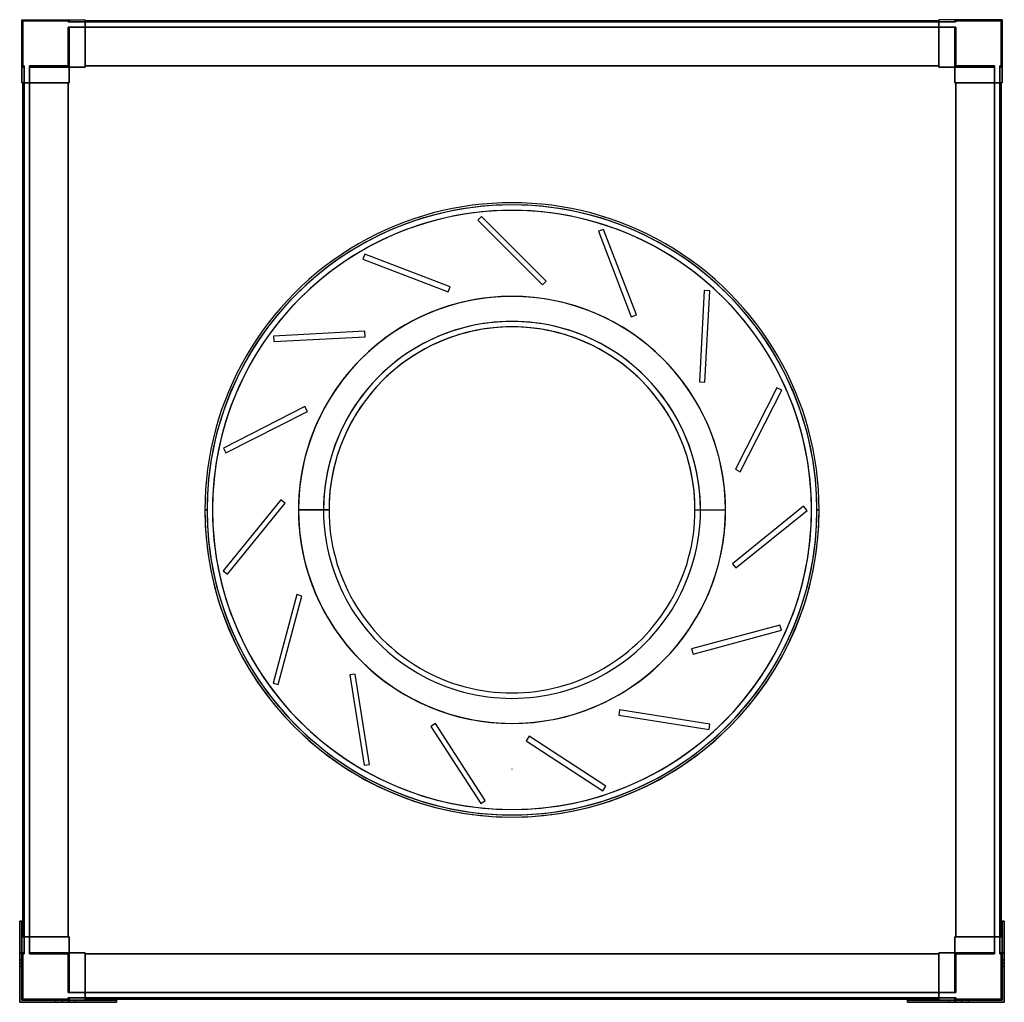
# Model space of a CAD drawing. Header units: millimetres. Extents: x -452 to 452, y -452 to 450.
import ezdxf

# ---------------------------------------------------------------- set-up
doc = ezdxf.new("R2010")
doc.units = ezdxf.units.MM
doc.layers.add('MAIN-1', color=7, linetype='Continuous')

msp = doc.modelspace()

# ---------------------------------------------------------------- linework, layer by layer
at = {"layer": 'MAIN-1'}
for p, q in [((-450, 450), (-450, 406.5)), ((-450, 450), (-406.5, 450)), ((-450, 450), (-406.5, 450)), ((-450, 406.5), (-450, 450)), ((-450, 450), (-450, 450)), ((-450, 450), (-450, 392)), ((-450, 450), (-392, 450)), ((-450, 392), (-450, 450)), ((-450, 450), (-450, 450)), ((-450, 450), (-392, 450)), ((-449, 449), (-407.5, 449)), ((-449, 449), (-449, 449)), ((-407.5, 449), (-449, 449)), ((-449, 407.5), (-449, 449)), ((-449, 449), (-449, 407.5)), ((-407.5, 448), (-407.5, 449)), ((-407.5, 449), (-407.5, 448)), ((-407.5, 449), (-407.5, 449)), ((-407.5, 448), (-406.5, 448)), ((-407.5, 448), (-407.5, 448)), ((-406.5, 448), (-407.5, 448)), ((-407.5, 443), (-406.5, 443)), ((-407.5, 443), (-407.5, 443)), ((-406.5, 443), (-407.5, 443)), ((-407.5, 443), (-407.5, 407.5)), ((-407.5, 407.5), (-407.5, 443)), ((-406.5, 448), (-406.5, 450)), ((-406.5, 450), (-392, 450)), ((-406.5, 448), (-406.5, 450)), ((-406.5, 450), (-406.5, 448)), ((-406.5, 450), (-406.5, 450)), ((-406.5, 450), (-406.5, 448)), ((-406.5, 450), (-392, 450)), ((-406.5, 450), (-406.5, 450)), ((-406.5, 448), (-392, 448)), ((-406.5, 448), (-406.5, 448)), ((-406.5, 448), (-406.5, 448)), ((-392, 448), (-406.5, 448)), ((-406.5, 443), (-392, 443)), ((-406.5, 443), (-406.5, 443)), ((-406.5, 443), (-406.5, 443)), ((-392, 443), (-406.5, 443)), ((-406.5, 406.5), (-406.5, 443)), ((-406.5, 443), (-406.5, 406.5)), ((-406.5, 406.5), (-406.5, 443)), ((-406.5, 443), (-406.5, 406.5)), ((-392, 448), (-392, 450)), ((-392, 450), (-392, 450)), ((-392, 450), (-392, 406.5)), ((-392, 406.5), (-392, 450)), ((-392, 450), (-392, 450)), ((-392, 450), (-392, 448)), ((-392, 449), (-392, 407.5)), ((-392, 449), (-392, 449)), ((-392, 448), (-392, 449)), ((-392, 449), (-392, 448)), ((-392, 449), (-392, 449)), ((-392, 407.5), (-392, 449)), ((-392, 449), (392, 449)), ((-392, 449), (392, 449)), ((392, 449), (-392, 449)), ((392, 449), (-392, 449)), ((-392, 448), (-392, 448)), ((-392, 448), (392, 448)), ((-392, 448), (-392, 448)), ((392, 448), (-392, 448)), ((-392, 406.5), (-392, 443)), ((-392, 443), (-392, 443)), ((-392, 407.5), (-392, 443)), ((-392, 443), (-392, 407.5)), ((-392, 443), (-392, 443)), ((-392, 443), (-392, 406.5)), ((-392, 443), (392, 443)), ((392, 443), (-392, 443)), ((392, 406.5), (392, 450)), ((392, 450), (392, 450)), ((392, 450), (392, 448)), ((392, 448), (392, 450)), ((392, 450), (392, 450)), ((392, 450), (392, 406.5)), ((406.5, 450), (392, 450)), ((406.5, 450), (392, 450)), ((450, 450), (392, 450)), ((450, 450), (392, 450)), ((392, 448), (392, 449)), ((392, 449), (392, 449)), ((392, 449), (392, 407.5)), ((392, 449), (392, 448)), ((392, 407.5), (392, 449)), ((392, 449), (392, 449)), ((392, 448), (392, 448)), ((406.5, 448), (392, 448)), ((392, 448), (406.5, 448)), ((392, 448), (392, 448)), ((392, 407.5), (392, 443)), ((392, 443), (392, 443)), ((392, 443), (392, 406.5)), ((392, 406.5), (392, 443)), ((392, 443), (392, 443)), ((392, 443), (392, 407.5)), ((392, 443), (406.5, 443)), ((406.5, 443), (392, 443)), ((406.5, 450), (406.5, 448)), ((406.5, 448), (406.5, 450)), ((406.5, 450), (406.5, 450)), ((450, 450), (406.5, 450)), ((406.5, 450), (406.5, 448)), ((450, 450), (406.5, 450)), ((406.5, 448), (406.5, 450)), ((406.5, 450), (406.5, 450)), ((406.5, 448), (406.5, 448)), ((407.5, 448), (406.5, 448)), ((406.5, 448), (407.5, 448)), ((406.5, 448), (406.5, 448)), ((406.5, 443), (406.5, 443)), ((406.5, 443), (406.5, 443)), ((407.5, 443), (406.5, 443)), ((406.5, 443), (407.5, 443)), ((406.5, 443), (406.5, 406.5)), ((406.5, 406.5), (406.5, 443)), ((406.5, 443), (406.5, 406.5)), ((406.5, 406.5), (406.5, 443)), ((407.5, 448), (407.5, 449)), ((407.5, 449), (449, 449)), ((407.5, 449), (407.5, 448)), ((407.5, 449), (407.5, 449)), ((449, 449), (407.5, 449)), ((407.5, 448), (407.5, 448)), ((407.5, 443), (407.5, 443)), ((407.5, 407.5), (407.5, 443)), ((407.5, 443), (407.5, 407.5)), ((449, 449), (449, 407.5)), ((449, 407.5), (449, 449)), ((449, 449), (449, 449)), ((450, 450), (450, 406.5)), ((450, 406.5), (450, 450)), ((450, 450), (450, 450)), ((450, 450), (450, 392)), ((450, 392), (450, 450)), ((450, 450), (450, 450)), ((-449, 407.5), (-449, 407.5)), ((-448, 407.5), (-449, 407.5)), ((-449, 407.5), (-448, 407.5)), ((-448, 407.5), (-448, 407.5)), ((-448, 406.5), (-448, 407.5)), ((-448, 407.5), (-448, 406.5)), ((-407.5, 407.5), (-443, 407.5)), ((-443, 406.5), (-443, 407.5)), ((-443, 407.5), (-443, 406.5)), ((-443, 407.5), (-407.5, 407.5)), ((-443, 407.5), (-443, 407.5)), ((-407.5, 407.5), (-407.5, 407.5)), ((-392, 407.5), (392, 407.5)), ((-392, 406.5), (-392, 407.5)), ((-392, 407.5), (-392, 406.5)), ((392, 407.5), (-392, 407.5)), ((-392, 407.5), (-392, 407.5)), ((-392, 407.5), (-392, 407.5)), ((392, 407.5), (-392, 407.5)), ((-392, 407.5), (392, 407.5)), ((-392, 407.5), (-392, 406.5)), ((392, 407.5), (-392, 407.5)), ((-392, 407.5), (392, 407.5)), ((-392, 406.5), (-392, 407.5)), ((-392, 407.5), (-392, 407.5)), ((392, 407.5), (-392, 407.5)), ((-392, 407.5), (-392, 407.5)), ((-392, 407.5), (392, 407.5)), ((392, 407.5), (392, 406.5)), ((392, 406.5), (392, 407.5)), ((392, 407.5), (392, 407.5)), ((392, 407.5), (392, 407.5)), ((392, 406.5), (392, 407.5)), ((392, 407.5), (392, 406.5)), ((392, 407.5), (392, 407.5)), ((392, 407.5), (392, 407.5)), ((443, 407.5), (407.5, 407.5)), ((407.5, 407.5), (407.5, 407.5)), ((407.5, 407.5), (443, 407.5)), ((443, 407.5), (443, 406.5)), ((443, 406.5), (443, 407.5)), ((443, 407.5), (443, 407.5)), ((449, 407.5), (448, 407.5)), ((448, 406.5), (448, 407.5)), ((448, 407.5), (448, 406.5)), ((448, 407.5), (449, 407.5)), ((448, 407.5), (448, 407.5)), ((449, 407.5), (449, 407.5)), ((-450, 406.5), (-448, 406.5)), ((-448, 406.5), (-450, 406.5)), ((-450, 392), (-450, 406.5)), ((-450, 406.5), (-448, 406.5)), ((-450, 406.5), (-450, 406.5)), ((-448, 406.5), (-450, 406.5)), ((-450, 406.5), (-450, 406.5)), ((-450, 406.5), (-450, 392)), ((-448, 392), (-448, 406.5)), ((-448, 406.5), (-448, 406.5)), ((-448, 406.5), (-448, 406.5)), ((-448, 406.5), (-448, 392)), ((-443, 406.5), (-406.5, 406.5)), ((-443, 406.5), (-406.5, 406.5)), ((-443, 392), (-443, 406.5)), ((-443, 406.5), (-443, 406.5)), ((-443, 406.5), (-443, 406.5)), ((-443, 406.5), (-443, 392)), ((-406.5, 406.5), (-443, 406.5)), ((-406.5, 406.5), (-443, 406.5)), ((-406.5, 406.5), (-392, 406.5)), ((-406.5, 392), (-406.5, 406.5)), ((-406.5, 406.5), (-406.5, 392)), ((-392, 406.5), (-406.5, 406.5)), ((-406.5, 406.5), (-406.5, 406.5)), ((-406.5, 392), (-406.5, 406.5)), ((-406.5, 406.5), (-406.5, 406.5)), ((-406.5, 406.5), (-406.5, 392)), ((-406.5, 406.5), (-392, 406.5)), ((-406.5, 406.5), (-392, 406.5)), ((-406.5, 406.5), (-406.5, 392)), ((-392, 406.5), (-406.5, 406.5)), ((-406.5, 406.5), (-392, 406.5)), ((-406.5, 392), (-406.5, 406.5)), ((-406.5, 406.5), (-406.5, 406.5)), ((-406.5, 406.5), (-406.5, 392)), ((-406.5, 406.5), (-392, 406.5)), ((-406.5, 406.5), (-406.5, 406.5)), ((-406.5, 406.5), (-406.5, 406.5)), ((-406.5, 406.5), (-406.5, 406.5)), ((-406.5, 406.5), (-392, 406.5)), ((-406.5, 392), (-406.5, 406.5)), ((-392, 406.5), (-392, 406.5)), ((-392, 406.5), (-392, 406.5)), ((-392, 406.5), (-392, 406.5)), ((-392, 406.5), (-392, 406.5)), ((392, 406.5), (406.5, 406.5)), ((406.5, 406.5), (392, 406.5)), ((392, 406.5), (392, 406.5)), ((392, 406.5), (392, 406.5)), ((406.5, 406.5), (392, 406.5)), ((406.5, 406.5), (392, 406.5)), ((406.5, 406.5), (392, 406.5)), ((392, 406.5), (406.5, 406.5)), ((392, 406.5), (392, 406.5)), ((406.5, 406.5), (392, 406.5)), ((392, 406.5), (392, 406.5)), ((406.5, 406.5), (392, 406.5)), ((406.5, 406.5), (406.5, 392)), ((406.5, 392), (406.5, 406.5)), ((406.5, 406.5), (406.5, 406.5)), ((406.5, 406.5), (406.5, 406.5)), ((406.5, 406.5), (406.5, 392)), ((406.5, 392), (406.5, 406.5)), ((406.5, 392), (406.5, 406.5)), ((406.5, 406.5), (406.5, 392)), ((406.5, 406.5), (406.5, 406.5)), ((406.5, 392), (406.5, 406.5)), ((406.5, 406.5), (406.5, 406.5)), ((443, 406.5), (406.5, 406.5)), ((443, 406.5), (406.5, 406.5)), ((406.5, 406.5), (406.5, 406.5)), ((406.5, 406.5), (443, 406.5)), ((406.5, 406.5), (443, 406.5)), ((406.5, 406.5), (406.5, 406.5)), ((406.5, 406.5), (406.5, 392)), ((443, 392), (443, 406.5)), ((443, 406.5), (443, 406.5)), ((443, 406.5), (443, 406.5)), ((443, 406.5), (443, 392)), ((450, 406.5), (448, 406.5)), ((450, 406.5), (448, 406.5)), ((448, 392), (448, 406.5)), ((448, 406.5), (448, 406.5)), ((448, 406.5), (448, 406.5)), ((448, 406.5), (448, 392)), ((448, 406.5), (450, 406.5)), ((448, 406.5), (450, 406.5)), ((450, 392), (450, 406.5)), ((450, 406.5), (450, 406.5)), ((450, 406.5), (450, 406.5)), ((450, 406.5), (450, 392)), ((-450, 392), (-406.5, 392)), ((-450, 392), (-450, 392)), ((-450, 392), (-448, 392)), ((-450, 392), (-448, 392)), ((-450, 392), (-450, 392)), ((-450, 392), (-406.5, 392)), ((-448, 392), (-449, 392)), ((-449, 392), (-449, 392)), ((-449, 392), (-407.5, 392)), ((-449, 392), (-449, -392)), ((-407.5, 392), (-449, 392)), ((-449, -392), (-449, 392)), ((-449, 392), (-449, 392)), ((-449, 392), (-448, 392)), ((-449, 392), (-449, -392)), ((-449, -392), (-449, 392)), ((-448, 392), (-448, 392)), ((-448, 392), (-448, -392)), ((-448, 392), (-448, 392)), ((-448, -392), (-448, 392)), ((-407.5, 392), (-443, 392)), ((-443, 392), (-443, 392)), ((-443, 392), (-406.5, 392)), ((-443, 392), (-406.5, 392)), ((-443, 392), (-443, 392)), ((-443, 392), (-407.5, 392)), ((-443, -392), (-443, 392)), ((-443, 392), (-443, -392)), ((-407.5, 392), (-406.5, 392)), ((-407.5, -392), (-407.5, 392)), ((-407.5, 392), (-407.5, -392)), ((-406.5, 392), (-407.5, 392)), ((-407.5, 392), (-407.5, 392)), ((-407.5, 392), (-407.5, 392)), ((-407.5, -392), (-407.5, 392)), ((-407.5, 392), (-407.5, -392)), ((-407.5, 392), (-407.5, -392)), ((-406.5, 392), (-407.5, 392)), ((-407.5, 392), (-406.5, 392)), ((-407.5, -392), (-407.5, 392)), ((-407.5, 392), (-407.5, 392)), ((-407.5, 392), (-407.5, -392)), ((-407.5, 392), (-407.5, 392)), ((-407.5, -392), (-407.5, 392)), ((-406.5, 392), (-406.5, 392)), ((-406.5, 392), (-406.5, 392)), ((-406.5, 392), (-406.5, 392)), ((-406.5, 392), (-406.5, 392)), ((406.5, 392), (407.5, 392)), ((407.5, 392), (406.5, 392)), ((406.5, 392), (406.5, 392)), ((406.5, 392), (406.5, 392)), ((443, 392), (406.5, 392)), ((450, 392), (406.5, 392)), ((407.5, 392), (406.5, 392)), ((406.5, 392), (407.5, 392)), ((406.5, 392), (406.5, 392)), ((443, 392), (406.5, 392)), ((406.5, 392), (406.5, 392)), ((450, 392), (406.5, 392)), ((407.5, 392), (407.5, -392)), ((407.5, -392), (407.5, 392)), ((407.5, 392), (407.5, 392)), ((443, 392), (407.5, 392)), ((407.5, 392), (407.5, 392)), ((407.5, 392), (449, 392)), ((407.5, 392), (407.5, -392)), ((407.5, -392), (407.5, 392)), ((407.5, 392), (407.5, -392)), ((407.5, 392), (407.5, 392)), ((407.5, 392), (443, 392)), ((407.5, -392), (407.5, 392)), ((407.5, -392), (407.5, 392)), ((407.5, 392), (407.5, -392)), ((449, 392), (407.5, 392)), ((407.5, 392), (407.5, 392)), ((443, 392), (443, 392)), ((443, 392), (443, 392)), ((443, -392), (443, 392)), ((443, 392), (443, -392)), ((449, 392), (448, 392)), ((448, 392), (448, 392)), ((450, 392), (448, 392)), ((448, 392), (448, -392)), ((448, -392), (448, 392)), ((448, 392), (449, 392)), ((448, 392), (448, 392)), ((450, 392), (448, 392)), ((449, 392), (449, 392)), ((449, 392), (449, -392)), ((449, -392), (449, 392)), ((449, 392), (449, -392)), ((449, -392), (449, 392)), ((449, 392), (449, 392)), ((450, 392), (450, 392)), ((450, 392), (450, 392)), ((-27.93, 269.47), (-31.47, 265.93)), ((-27.93, 269.47), (-31.47, 265.93)), ((-31.47, 265.93), (27.93, 206.53)), ((-31.47, 265.93), (-31.47, 265.93)), ((-31.47, 265.93), (27.93, 206.53)), ((31.47, 210.07), (-27.93, 269.47)), ((-27.93, 269.47), (-27.93, 269.47)), ((31.47, 210.07), (-27.93, 269.47)), ((84.09, 257.53), (79.42, 255.74)), ((84.09, 257.53), (79.42, 255.74)), ((79.42, 255.74), (109.52, 177.32)), ((79.42, 255.74), (79.42, 255.74)), ((79.42, 255.74), (109.52, 177.32)), ((114.19, 179.11), (84.09, 257.53)), ((84.09, 257.53), (84.09, 257.53)), ((114.19, 179.11), (84.09, 257.53)), ((-135.12, 234.81), (-136.91, 230.14)), ((-135.12, 234.81), (-136.91, 230.14)), ((-136.91, 230.14), (-58.49, 200.04)), ((-136.91, 230.14), (-136.91, 230.14)), ((-136.91, 230.14), (-58.49, 200.04)), ((-56.7, 204.71), (-135.12, 234.81)), ((-135.12, 234.81), (-135.12, 234.81)), ((-56.7, 204.71), (-135.12, 234.81)), ((27.93, 206.53), (31.47, 210.07)), ((27.93, 206.53), (31.47, 210.07)), ((31.47, 210.07), (31.47, 210.07)), ((-58.49, 200.04), (-56.7, 204.71)), ((-58.49, 200.04), (-56.7, 204.71)), ((-58.49, 200.04), (-58.49, 200.04)), ((-56.7, 204.71), (-56.7, 204.71)), ((27.93, 206.53), (27.93, 206.53)), ((176.57, 201.33), (172.17, 117.44)), ((176.57, 201.33), (172.17, 117.44)), ((181.56, 201.06), (176.57, 201.33)), ((176.57, 201.33), (176.57, 201.33)), ((181.56, 201.06), (176.57, 201.33)), ((177.17, 117.18), (181.56, 201.06)), ((177.17, 117.18), (181.56, 201.06)), ((181.56, 201.06), (181.56, 201.06)), ((0, 196.01), (0, 196.01)), ((0, 196.01), (0, 196.01)), ((109.52, 177.32), (114.19, 179.11)), ((109.52, 177.32), (114.19, 179.11)), ((109.52, 177.32), (109.52, 177.32)), ((114.19, 179.11), (114.19, 179.11)), ((-135.06, 163.95), (-218.94, 159.55)), ((-135.06, 163.95), (-218.94, 159.55)), ((-134.8, 158.95), (-135.06, 163.95)), ((-135.06, 163.95), (-135.06, 163.95)), ((-134.8, 158.95), (-135.06, 163.95)), ((-218.94, 159.55), (-218.68, 154.56)), ((-218.94, 159.55), (-218.94, 159.55)), ((-218.94, 159.55), (-218.68, 154.56)), ((-218.68, 154.56), (-134.8, 158.95)), ((-218.68, 154.56), (-134.8, 158.95)), ((-218.68, 154.56), (-218.68, 154.56)), ((-134.8, 158.95), (-134.8, 158.95)), ((172.17, 117.44), (177.17, 117.18)), ((172.17, 117.44), (172.17, 117.44)), ((172.17, 117.44), (177.17, 117.18)), ((177.17, 117.18), (177.17, 117.18)), ((243.19, 112.1), (205.06, 37.26)), ((243.19, 112.1), (205.06, 37.26)), ((209.51, 34.99), (247.65, 109.83)), ((209.51, 34.99), (247.65, 109.83)), ((247.65, 109.83), (243.19, 112.1)), ((243.19, 112.1), (243.19, 112.1)), ((247.65, 109.83), (243.19, 112.1)), ((247.65, 109.83), (247.65, 109.83)), ((-190.06, 94.84), (-264.91, 56.71)), ((-190.06, 94.84), (-264.91, 56.71)), ((-187.79, 90.39), (-190.06, 94.84)), ((-190.06, 94.84), (-190.06, 94.84)), ((-187.79, 90.39), (-190.06, 94.84)), ((-262.64, 52.25), (-187.79, 90.39)), ((-262.64, 52.25), (-187.79, 90.39)), ((-187.79, 90.39), (-187.79, 90.39)), ((-264.91, 56.71), (-262.64, 52.25)), ((-264.91, 56.71), (-264.91, 56.71)), ((-264.91, 56.71), (-262.64, 52.25)), ((-262.64, 52.25), (-262.64, 52.25)), ((205.06, 37.26), (209.51, 34.99)), ((205.06, 37.26), (205.06, 37.26)), ((205.06, 37.26), (209.51, 34.99)), ((209.51, 34.99), (209.51, 34.99)), ((-212.21, 9.34), (-265.07, -55.94)), ((-212.21, 9.34), (-265.07, -55.94)), ((-208.32, 6.19), (-212.21, 9.34)), ((-212.21, 9.34), (-212.21, 9.34)), ((-208.32, 6.19), (-212.21, 9.34)), ((-282, 0), (-280, 0)), ((-282, 0), (-280, 0)), ((-280, 0), (-280, 0)), ((-280, 0), (-280, 0)), ((-280, 0), (-280, 0)), ((-275, 0), (-275, 0)), ((-261.18, -59.09), (-208.32, 6.19)), ((-261.18, -59.09), (-208.32, 6.19)), ((-208.32, 6.19), (-208.32, 6.19)), ((-168.01, 0), (-196.01, 0)), ((-196, 0), (-196, 0)), ((-195.99, 0), (-195.99, 0)), ((-173.01, 0), (-195.99, 0)), ((168.01, 0), (196.01, 0)), ((173.01, 0), (195.99, 0)), ((195.99, 0), (195.99, 0)), ((196, 0), (196, 0)), ((267.76, 3.5), (202.48, -49.37)), ((267.76, 3.5), (202.48, -49.37)), ((270.91, -0.39), (267.76, 3.5)), ((267.76, 3.5), (267.76, 3.5)), ((270.91, -0.39), (267.76, 3.5)), ((275, 0), (275, 0)), ((282, 0), (280, 0)), ((280, 0), (280, 0)), ((280, 0), (280, 0)), ((280, 0), (282, 0)), ((280, 0), (280, 0)), ((-280, 0), (-282, 0)), ((-282, 0), (-280, 0)), ((-280, 0), (-280, 0)), ((-280, 0), (-280, 0)), ((-280, 0), (-280, 0)), ((-275, 0), (-275, 0)), ((-196.01, 0), (-168.01, 0)), ((-196, 0), (-196, 0)), ((-195.99, 0), (-173.01, 0)), ((-195.99, 0), (-195.99, 0)), ((168.01, 0), (196.01, 0)), ((173.01, 0), (195.99, 0)), ((195.99, 0), (195.99, 0)), ((196, 0), (196, 0)), ((205.63, -53.25), (270.91, -0.39)), ((205.63, -53.25), (270.91, -0.39)), ((270.91, -0.39), (270.91, -0.39)), ((275, 0), (275, 0)), ((280, 0), (282, 0)), ((280, 0), (280, 0)), ((280, 0), (280, 0)), ((282, 0), (280, 0)), ((280, 0), (280, 0)), ((202.48, -49.37), (205.63, -53.25)), ((202.48, -49.37), (202.48, -49.37)), ((202.48, -49.37), (205.63, -53.25)), ((205.63, -53.25), (205.63, -53.25)), ((-265.07, -55.94), (-261.18, -59.09)), ((-265.07, -55.94), (-265.07, -55.94)), ((-265.07, -55.94), (-261.18, -59.09)), ((-261.18, -59.09), (-261.18, -59.09)), ((-197.66, -77.78), (-219.4, -158.92)), ((-197.66, -77.78), (-219.4, -158.92)), ((-214.57, -160.22), (-192.83, -79.08)), ((-214.57, -160.22), (-192.83, -79.08)), ((-192.83, -79.08), (-197.66, -77.78)), ((-197.66, -77.78), (-197.66, -77.78)), ((-192.83, -79.08), (-197.66, -77.78)), ((-192.83, -79.08), (-192.83, -79.08)), ((246.04, -105.71), (164.9, -127.46)), ((246.04, -105.71), (164.9, -127.46)), ((247.33, -110.54), (246.04, -105.71)), ((246.04, -105.71), (246.04, -105.71)), ((247.33, -110.54), (246.04, -105.71)), ((166.19, -132.29), (247.33, -110.54)), ((166.19, -132.29), (247.33, -110.54)), ((247.33, -110.54), (247.33, -110.54)), ((164.9, -127.46), (166.19, -132.29)), ((164.9, -127.46), (164.9, -127.46)), ((164.9, -127.46), (166.19, -132.29)), ((166.19, -132.29), (166.19, -132.29)), ((-143.99, -150.67), (-148.93, -151.45)), ((-143.99, -150.67), (-148.93, -151.45)), ((-148.93, -151.45), (-135.79, -234.42)), ((-148.93, -151.45), (-148.93, -151.45)), ((-148.93, -151.45), (-135.79, -234.42)), ((-130.85, -233.64), (-143.99, -150.67)), ((-143.99, -150.67), (-143.99, -150.67)), ((-130.85, -233.64), (-143.99, -150.67)), ((-219.4, -158.92), (-214.57, -160.22)), ((-219.4, -158.92), (-219.4, -158.92)), ((-219.4, -158.92), (-214.57, -160.22)), ((-214.57, -160.22), (-214.57, -160.22)), ((98.8, -183.51), (98.02, -188.45)), ((98.8, -183.51), (98.02, -188.45)), ((98.02, -188.45), (180.98, -201.59)), ((98.02, -188.45), (98.02, -188.45)), ((98.02, -188.45), (180.98, -201.59)), ((181.77, -196.65), (98.8, -183.51)), ((98.8, -183.51), (98.8, -183.51)), ((181.77, -196.65), (98.8, -183.51)), ((-70.26, -196.21), (-74.45, -198.94)), ((-70.26, -196.21), (-74.45, -198.94)), ((-24.51, -266.66), (-70.26, -196.21)), ((-70.26, -196.21), (-70.26, -196.21)), ((-24.51, -266.66), (-70.26, -196.21)), ((0, -196.01), (0, -196.01)), ((0, -196.01), (0, -196.01)), ((180.98, -201.59), (181.77, -196.65)), ((180.98, -201.59), (181.77, -196.65)), ((181.77, -196.65), (181.77, -196.65)), ((-74.45, -198.94), (-28.7, -269.38)), ((-74.45, -198.94), (-74.45, -198.94)), ((-74.45, -198.94), (-28.7, -269.38)), ((15.62, -207.83), (12.9, -212.02)), ((15.62, -207.83), (12.9, -212.02)), ((86.07, -253.58), (15.62, -207.83)), ((15.62, -207.83), (15.62, -207.83)), ((86.07, -253.58), (15.62, -207.83)), ((180.98, -201.59), (180.98, -201.59)), ((12.9, -212.02), (83.35, -257.77)), ((12.9, -212.02), (12.9, -212.02)), ((12.9, -212.02), (83.35, -257.77)), ((-135.79, -234.42), (-130.85, -233.64)), ((-135.79, -234.42), (-130.85, -233.64)), ((-135.79, -234.42), (-135.79, -234.42)), ((-130.85, -233.64), (-130.85, -233.64)), ((0, -238), (0, -238)), ((0, -238), (0, -238)), ((0, -238), (0, -238)), ((0, -238), (0, -238)), ((0, -238), (0, -238)), ((0, -238), (0, -238)), ((83.35, -257.77), (86.07, -253.58)), ((83.35, -257.77), (86.07, -253.58)), ((83.35, -257.77), (83.35, -257.77)), ((86.07, -253.58), (86.07, -253.58)), ((-28.7, -269.38), (-24.51, -266.66)), ((-28.7, -269.38), (-24.51, -266.66)), ((-28.7, -269.38), (-28.7, -269.38)), ((-24.51, -266.66), (-24.51, -266.66)), ((-452, -377.5), (-452, -416)), ((-450, -377.5), (-452, -377.5)), ((-452, -377.5), (-452, -377.5)), ((-452, -406.5), (-452, -377.5)), ((-452, -377.5), (-450, -377.5)), ((-452, -377.5), (-450, -377.5)), ((-452, -416), (-452, -377.5)), ((-452, -377.5), (-452, -377.5)), ((-452, -377.5), (-452, -406.5)), ((-450, -377.5), (-452, -377.5)), ((-450, -416), (-450, -377.5)), ((-450, -377.5), (-450, -377.5)), ((-450, -377.5), (-450, -392)), ((-450, -392), (-450, -377.5)), ((-450, -377.5), (-450, -377.5)), ((-450, -377.5), (-450, -416)), ((450, -392), (450, -377.5)), ((450, -377.5), (450, -377.5)), ((450, -377.5), (450, -416)), ((452, -377.5), (450, -377.5)), ((450, -377.5), (452, -377.5)), ((450, -416), (450, -377.5)), ((450, -377.5), (450, -377.5)), ((450, -377.5), (450, -392)), ((450, -377.5), (452, -377.5)), ((452, -377.5), (450, -377.5)), ((452, -416), (452, -377.5)), ((452, -377.5), (452, -377.5)), ((452, -377.5), (452, -406.5)), ((452, -377.5), (452, -416)), ((452, -377.5), (452, -377.5)), ((452, -406.5), (452, -377.5)), ((-450, -392), (-450, -392)), ((-450, -450), (-450, -392)), ((-450, -392), (-406.5, -392)), ((-450, -392), (-450, -450)), ((-450, -392), (-450, -392)), ((-450, -392), (-448, -392)), ((-450, -392), (-448, -392)), ((-450, -392), (-406.5, -392)), ((-448, -392), (-449, -392)), ((-449, -392), (-449, -392)), ((-449, -392), (-407.5, -392)), ((-449, -392), (-449, -392)), ((-407.5, -392), (-449, -392)), ((-449, -392), (-448, -392)), ((-448, -392), (-448, -392)), ((-448, -392), (-448, -406.5)), ((-448, -406.5), (-448, -392)), ((-448, -392), (-448, -392)), ((-443, -392), (-406.5, -392)), ((-443, -392), (-443, -392)), ((-443, -392), (-407.5, -392)), ((-407.5, -392), (-443, -392)), ((-443, -392), (-443, -392)), ((-443, -392), (-406.5, -392)), ((-443, -392), (-443, -406.5)), ((-443, -406.5), (-443, -392)), ((-406.5, -392), (-407.5, -392)), ((-407.5, -392), (-406.5, -392)), ((-407.5, -392), (-407.5, -392)), ((-407.5, -392), (-407.5, -392)), ((-407.5, -392), (-406.5, -392)), ((-406.5, -392), (-407.5, -392)), ((-407.5, -392), (-407.5, -392)), ((-407.5, -392), (-407.5, -392)), ((-406.5, -406.5), (-406.5, -392)), ((-406.5, -406.5), (-406.5, -392)), ((-406.5, -392), (-406.5, -406.5)), ((-406.5, -392), (-406.5, -392)), ((-406.5, -406.5), (-406.5, -392)), ((-406.5, -392), (-406.5, -406.5)), ((-406.5, -406.5), (-406.5, -392)), ((-406.5, -392), (-406.5, -392)), ((-406.5, -392), (-406.5, -392)), ((-406.5, -392), (-406.5, -406.5)), ((-406.5, -392), (-406.5, -392)), ((-406.5, -392), (-406.5, -406.5)), ((450, -392), (406.5, -392)), ((406.5, -406.5), (406.5, -392)), ((407.5, -392), (406.5, -392)), ((406.5, -392), (406.5, -406.5)), ((406.5, -392), (407.5, -392)), ((406.5, -406.5), (406.5, -392)), ((406.5, -392), (406.5, -392)), ((406.5, -392), (406.5, -406.5)), ((443, -392), (406.5, -392)), ((406.5, -392), (407.5, -392)), ((406.5, -406.5), (406.5, -392)), ((407.5, -392), (406.5, -392)), ((406.5, -392), (406.5, -406.5)), ((406.5, -392), (406.5, -392)), ((406.5, -406.5), (406.5, -392)), ((406.5, -392), (406.5, -392)), ((406.5, -392), (406.5, -406.5)), ((443, -392), (406.5, -392)), ((450, -392), (406.5, -392)), ((406.5, -392), (406.5, -392)), ((407.5, -392), (407.5, -392)), ((407.5, -392), (443, -392)), ((407.5, -392), (407.5, -392)), ((443, -392), (407.5, -392)), ((407.5, -392), (407.5, -392)), ((407.5, -392), (449, -392)), ((407.5, -392), (407.5, -392)), ((449, -392), (407.5, -392)), ((443, -392), (443, -392)), ((443, -392), (443, -392)), ((443, -392), (443, -406.5)), ((443, -406.5), (443, -392)), ((448, -406.5), (448, -392)), ((450, -392), (448, -392)), ((449, -392), (448, -392)), ((448, -392), (448, -392)), ((448, -392), (449, -392)), ((448, -392), (448, -392)), ((448, -392), (448, -406.5)), ((450, -392), (448, -392)), ((449, -392), (449, -392)), ((449, -392), (449, -392)), ((450, -392), (450, -450)), ((450, -392), (450, -392)), ((450, -392), (450, -392)), ((450, -450), (450, -392)), ((-450, -406.5), (-452, -406.5)), ((-452, -406.5), (-452, -452)), ((-452, -406.5), (-452, -406.5)), ((-452, -406.5), (-452, -406.5)), ((-452, -452), (-452, -406.5)), ((-452, -406.5), (-450, -406.5)), ((-448, -406.5), (-452, -406.5)), ((-448, -406.5), (-452, -406.5)), ((-450, -406.5), (-450, -450)), ((-450, -406.5), (-450, -406.5)), ((-450, -450), (-450, -406.5)), ((-450, -406.5), (-450, -406.5)), ((-450, -450), (-450, -406.5)), ((-450, -406.5), (-450, -450)), ((-450, -406.5), (-448, -406.5)), ((-450, -406.5), (-448, -406.5)), ((-448, -407.5), (-448, -406.5)), ((-448, -406.5), (-448, -406.5)), ((-448, -406.5), (-448, -406.5)), ((-448, -406.5), (-448, -407.5)), ((-443, -406.5), (-443, -407.5)), ((-443, -406.5), (-406.5, -406.5)), ((-443, -406.5), (-406.5, -406.5)), ((-443, -407.5), (-443, -406.5)), ((-443, -406.5), (-443, -406.5)), ((-443, -406.5), (-443, -406.5)), ((-406.5, -406.5), (-443, -406.5)), ((-406.5, -406.5), (-443, -406.5)), ((-406.5, -406.5), (-392, -406.5)), ((-392, -406.5), (-406.5, -406.5)), ((-406.5, -406.5), (-392, -406.5)), ((-406.5, -406.5), (-406.5, -406.5)), ((-406.5, -406.5), (-392, -406.5)), ((-406.5, -406.5), (-392, -406.5)), ((-392, -406.5), (-406.5, -406.5)), ((-406.5, -406.5), (-406.5, -406.5)), ((-406.5, -406.5), (-406.5, -406.5)), ((-406.5, -406.5), (-392, -406.5)), ((-406.5, -406.5), (-406.5, -443)), ((-406.5, -443), (-406.5, -406.5)), ((-406.5, -406.5), (-406.5, -406.5)), ((-406.5, -406.5), (-406.5, -443)), ((-406.5, -443), (-406.5, -406.5)), ((-406.5, -406.5), (-406.5, -406.5)), ((-406.5, -406.5), (-406.5, -406.5)), ((-406.5, -406.5), (-392, -406.5)), ((-392, -450), (-392, -406.5)), ((-392, -406.5), (-392, -406.5)), ((-392, -406.5), (-392, -407.5)), ((-392, -407.5), (-392, -406.5)), ((-392, -406.5), (-392, -407.5)), ((-392, -406.5), (-392, -406.5)), ((-392, -443), (-392, -406.5)), ((-392, -407.5), (-392, -406.5)), ((-392, -406.5), (-392, -406.5)), ((-392, -406.5), (-392, -443)), ((-392, -406.5), (-392, -450)), ((-392, -406.5), (-392, -406.5)), ((392, -450), (392, -406.5)), ((392, -406.5), (392, -406.5)), ((392, -406.5), (392, -407.5)), ((406.5, -406.5), (392, -406.5)), ((406.5, -406.5), (392, -406.5)), ((392, -406.5), (406.5, -406.5)), ((392, -407.5), (392, -406.5)), ((392, -406.5), (392, -406.5)), ((392, -406.5), (392, -443)), ((406.5, -406.5), (392, -406.5)), ((392, -406.5), (406.5, -406.5)), ((392, -407.5), (392, -406.5)), ((392, -406.5), (392, -407.5)), ((406.5, -406.5), (392, -406.5)), ((392, -406.5), (392, -406.5)), ((392, -443), (392, -406.5)), ((392, -406.5), (392, -450)), ((392, -406.5), (392, -406.5)), ((406.5, -406.5), (392, -406.5)), ((406.5, -406.5), (392, -406.5)), ((406.5, -406.5), (406.5, -406.5)), ((406.5, -406.5), (406.5, -406.5)), ((406.5, -406.5), (406.5, -406.5)), ((406.5, -443), (406.5, -406.5)), ((406.5, -406.5), (406.5, -443)), ((406.5, -406.5), (406.5, -406.5)), ((443, -406.5), (406.5, -406.5)), ((406.5, -443), (406.5, -406.5)), ((443, -406.5), (406.5, -406.5)), ((406.5, -406.5), (406.5, -443)), ((406.5, -406.5), (406.5, -406.5)), ((406.5, -406.5), (443, -406.5)), ((406.5, -406.5), (443, -406.5)), ((406.5, -406.5), (406.5, -406.5)), ((443, -407.5), (443, -406.5)), ((443, -406.5), (443, -407.5)), ((443, -406.5), (443, -406.5)), ((443, -406.5), (443, -406.5)), ((448, -406.5), (448, -406.5)), ((448, -406.5), (452, -406.5)), ((450, -406.5), (448, -406.5)), ((450, -406.5), (448, -406.5)), ((448, -407.5), (448, -406.5)), ((448, -406.5), (448, -406.5)), ((452, -406.5), (448, -406.5)), ((448, -406.5), (448, -407.5)), ((450, -406.5), (452, -406.5)), ((450, -406.5), (450, -406.5)), ((452, -406.5), (450, -406.5)), ((450, -406.5), (450, -450)), ((450, -406.5), (450, -406.5)), ((450, -450), (450, -406.5)), ((450, -406.5), (450, -450)), ((450, -450), (450, -406.5)), ((452, -406.5), (452, -406.5)), ((452, -406.5), (452, -406.5)), ((452, -452), (452, -406.5)), ((452, -406.5), (452, -452)), ((-452, -407), (-452, -413)), ((-452, -407), (-450, -407)), ((-450, -407), (-452, -407)), ((-452, -407), (-452, -407)), ((-452, -413), (-452, -407)), ((-452, -413), (-452, -407)), ((-450, -407), (-452, -407)), ((-452, -407), (-450, -407)), ((-452, -407), (-452, -407)), ((-452, -407), (-452, -413)), ((-452, -413), (-452, -419)), ((-450, -413), (-452, -413)), ((-452, -413), (-450, -413)), ((-452, -419), (-452, -413)), ((-452, -413), (-450, -413)), ((-452, -419), (-452, -413)), ((-452, -413), (-452, -419)), ((-450, -413), (-452, -413)), ((-450, -407), (-450, -407)), ((-450, -407), (-450, -413)), ((-450, -407), (-450, -413)), ((-450, -413), (-450, -407)), ((-450, -407), (-450, -407)), ((-450, -407), (-450, -413)), ((-450, -419), (-450, -413)), ((-450, -413), (-450, -419)), ((-450, -413), (-450, -419)), ((-450, -419), (-450, -413)), ((-448, -407.5), (-449, -407.5)), ((-449, -407.5), (-449, -449)), ((-449, -407.5), (-449, -407.5)), ((-449, -449), (-449, -407.5)), ((-449, -407.5), (-448, -407.5)), ((-448, -407.5), (-448, -407.5)), ((-407.5, -407.5), (-443, -407.5)), ((-443, -407.5), (-407.5, -407.5)), ((-443, -407.5), (-443, -407.5)), ((-407.5, -443), (-407.5, -407.5)), ((-407.5, -407.5), (-407.5, -443)), ((-407.5, -407.5), (-407.5, -407.5)), ((-392, -407.5), (-392, -407.5)), ((-392, -449), (-392, -407.5)), ((392, -407.5), (-392, -407.5)), ((-392, -407.5), (392, -407.5)), ((-392, -407.5), (-392, -407.5)), ((-392, -443), (-392, -407.5)), ((392, -407.5), (-392, -407.5)), ((-392, -407.5), (392, -407.5)), ((392, -407.5), (-392, -407.5)), ((-392, -407.5), (-392, -407.5)), ((-392, -407.5), (-392, -443)), ((392, -407.5), (-392, -407.5)), ((-392, -407.5), (392, -407.5)), ((-392, -407.5), (-392, -449)), ((-392, -407.5), (-392, -407.5)), ((-392, -407.5), (392, -407.5)), ((392, -407.5), (392, -407.5)), ((392, -407.5), (392, -449)), ((392, -407.5), (392, -407.5)), ((392, -443), (392, -407.5)), ((392, -407.5), (392, -407.5)), ((392, -407.5), (392, -407.5)), ((392, -407.5), (392, -443)), ((392, -449), (392, -407.5)), ((407.5, -407.5), (407.5, -443)), ((443, -407.5), (407.5, -407.5)), ((407.5, -443), (407.5, -407.5)), ((407.5, -407.5), (407.5, -407.5)), ((407.5, -407.5), (443, -407.5)), ((443, -407.5), (443, -407.5)), ((448, -407.5), (449, -407.5)), ((449, -407.5), (448, -407.5)), ((448, -407.5), (448, -407.5)), ((449, -407.5), (449, -449)), ((449, -449), (449, -407.5)), ((449, -407.5), (449, -407.5)), ((450, -413), (450, -407)), ((450, -407), (450, -407)), ((450, -407), (450, -413)), ((450, -407), (452, -407)), ((452, -407), (450, -407)), ((450, -407), (450, -407)), ((450, -407), (450, -413)), ((450, -413), (450, -407)), ((452, -407), (450, -407)), ((450, -407), (452, -407)), ((450, -413), (450, -419)), ((452, -413), (450, -413)), ((450, -413), (452, -413)), ((450, -419), (450, -413)), ((450, -413), (452, -413)), ((450, -419), (450, -413)), ((450, -413), (450, -419)), ((452, -413), (450, -413)), ((452, -407), (452, -413)), ((452, -407), (452, -407)), ((452, -407), (452, -413)), ((452, -407), (452, -413)), ((452, -407), (452, -407)), ((452, -413), (452, -407)), ((452, -419), (452, -413)), ((452, -413), (452, -419)), ((452, -413), (452, -419)), ((452, -419), (452, -413)), ((-452, -416), (-450, -416)), ((-452, -452), (-452, -416)), ((-450, -416), (-452, -416)), ((-452, -416), (-452, -452)), ((-450, -419), (-452, -419)), ((-452, -419), (-450, -419)), ((-452, -419), (-450, -419)), ((-450, -419), (-452, -419)), ((-452, -419), (-452, -419)), ((-452, -419), (-452, -419)), ((-450, -416), (-450, -450)), ((-450, -450), (-450, -416)), ((-450, -419), (-450, -419)), ((-450, -419), (-450, -419)), ((450, -450), (450, -416)), ((450, -416), (452, -416)), ((450, -416), (450, -450)), ((452, -416), (450, -416)), ((452, -419), (450, -419)), ((450, -419), (452, -419)), ((450, -419), (452, -419)), ((452, -419), (450, -419)), ((450, -419), (450, -419)), ((450, -419), (450, -419)), ((452, -416), (452, -452)), ((452, -452), (452, -416)), ((452, -419), (452, -419)), ((452, -419), (452, -419)), ((-392, -450), (-450, -450)), ((-450, -450), (-401.5, -450)), ((-450, -450), (-450, -450)), ((-450, -450), (-406.5, -450)), ((-450, -450), (-450, -450)), ((-406.5, -450), (-450, -450)), ((-450, -450), (-450, -450)), ((-406.5, -450), (-450, -450)), ((-450, -450), (-406.5, -450)), ((-450, -450), (-392, -450)), ((-450, -450), (-450, -450)), ((-401.5, -450), (-450, -450)), ((-449, -449), (-407.5, -449)), ((-449, -449), (-449, -449)), ((-407.5, -449), (-449, -449)), ((-413, -450), (-419, -450)), ((-419, -452), (-419, -450)), ((-419, -450), (-413, -450)), ((-419, -450), (-419, -452)), ((-419, -450), (-419, -450)), ((-419, -450), (-413, -450)), ((-413, -450), (-419, -450)), ((-419, -452), (-419, -450)), ((-419, -450), (-419, -452)), ((-419, -450), (-419, -450)), ((-413, -452), (-413, -450)), ((-413, -450), (-413, -452)), ((-413, -450), (-407, -450)), ((-413, -452), (-413, -450)), ((-413, -450), (-413, -452)), ((-407, -450), (-413, -450)), ((-407, -450), (-413, -450)), ((-413, -450), (-407, -450)), ((-407.5, -443), (-406.5, -443)), ((-407.5, -443), (-407.5, -443)), ((-406.5, -443), (-407.5, -443)), ((-407.5, -449), (-407.5, -448)), ((-407.5, -448), (-406.5, -448)), ((-407.5, -448), (-407.5, -448)), ((-406.5, -448), (-407.5, -448)), ((-407.5, -448), (-407.5, -449)), ((-407.5, -449), (-407.5, -449)), ((-407, -452), (-407, -450)), ((-407, -450), (-407, -452)), ((-407, -450), (-407, -450)), ((-407, -450), (-407, -450)), ((-407, -452), (-407, -450)), ((-407, -450), (-407, -452)), ((-406.5, -443), (-392, -443)), ((-406.5, -443), (-406.5, -443)), ((-406.5, -443), (-406.5, -443)), ((-392, -443), (-406.5, -443)), ((-406.5, -448), (-406.5, -448)), ((-406.5, -448), (-406.5, -450)), ((-406.5, -452), (-406.5, -448)), ((-392, -448), (-406.5, -448)), ((-406.5, -448), (-392, -448)), ((-406.5, -448), (-406.5, -452)), ((-406.5, -448), (-406.5, -448)), ((-406.5, -450), (-406.5, -448)), ((-406.5, -450), (-406.5, -450)), ((-406.5, -452), (-406.5, -450)), ((-406.5, -450), (-406.5, -450)), ((-406.5, -450), (-406.5, -452)), ((-363, -450), (-401.5, -450)), ((-401.5, -450), (-401.5, -452)), ((-401.5, -450), (-363, -450)), ((-401.5, -452), (-401.5, -450)), ((-392, -443), (-392, -443)), ((-392, -443), (-392, -443)), ((-392, -443), (392, -443)), ((392, -443), (-392, -443)), ((-392, -448), (-392, -450)), ((-392, -448), (-392, -449)), ((-392, -448), (-392, -448)), ((-392, -450), (-392, -448)), ((-392, -448), (392, -448)), ((-392, -448), (-392, -448)), ((392, -448), (-392, -448)), ((-392, -449), (-392, -448)), ((-392, -449), (-392, -449)), ((-392, -449), (-392, -449)), ((-392, -449), (392, -449)), ((-392, -449), (392, -449)), ((392, -449), (-392, -449)), ((392, -449), (-392, -449)), ((-392, -450), (-392, -450)), ((-392, -450), (-363, -450)), ((-363, -450), (-392, -450)), ((-392, -450), (-392, -450)), ((-363, -450), (-363, -450)), ((-363, -452), (-363, -450)), ((-363, -450), (-363, -452)), ((-363, -450), (-363, -450)), ((-363, -450), (-363, -452)), ((-363, -452), (-363, -450)), ((363, -450), (392, -450)), ((401.5, -450), (363, -450)), ((363, -450), (363, -450)), ((363, -450), (363, -452)), ((363, -452), (363, -450)), ((392, -450), (363, -450)), ((363, -450), (363, -450)), ((363, -450), (401.5, -450)), ((363, -452), (363, -450)), ((363, -450), (363, -452)), ((392, -443), (392, -443)), ((392, -443), (392, -443)), ((392, -443), (406.5, -443)), ((406.5, -443), (392, -443)), ((392, -448), (406.5, -448)), ((392, -448), (392, -450)), ((392, -449), (392, -448)), ((392, -448), (392, -448)), ((392, -450), (392, -448)), ((392, -448), (392, -448)), ((392, -448), (392, -449)), ((406.5, -448), (392, -448)), ((392, -449), (392, -449)), ((392, -449), (392, -449)), ((392, -450), (392, -450)), ((450, -450), (392, -450)), ((392, -450), (450, -450)), ((392, -450), (392, -450)), ((401.5, -450), (450, -450)), ((401.5, -452), (401.5, -450)), ((450, -450), (401.5, -450)), ((401.5, -450), (401.5, -452)), ((406.5, -443), (406.5, -443)), ((406.5, -443), (406.5, -443)), ((407.5, -443), (406.5, -443)), ((406.5, -443), (407.5, -443)), ((406.5, -448), (406.5, -448)), ((406.5, -448), (406.5, -452)), ((406.5, -450), (406.5, -448)), ((407.5, -448), (406.5, -448)), ((406.5, -448), (406.5, -448)), ((406.5, -448), (406.5, -450)), ((406.5, -452), (406.5, -448)), ((406.5, -448), (407.5, -448)), ((406.5, -450), (450, -450)), ((406.5, -450), (406.5, -450)), ((450, -450), (406.5, -450)), ((406.5, -450), (406.5, -452)), ((406.5, -450), (406.5, -450)), ((450, -450), (406.5, -450)), ((406.5, -450), (450, -450)), ((406.5, -452), (406.5, -450)), ((413, -450), (407, -450)), ((407, -452), (407, -450)), ((407, -450), (413, -450)), ((407, -450), (407, -452)), ((407, -450), (407, -450)), ((407, -450), (413, -450)), ((413, -450), (407, -450)), ((407, -452), (407, -450)), ((407, -450), (407, -452)), ((407, -450), (407, -450)), ((407.5, -443), (407.5, -443)), ((407.5, -449), (407.5, -448)), ((407.5, -448), (407.5, -448)), ((407.5, -448), (407.5, -449)), ((449, -449), (407.5, -449)), ((407.5, -449), (449, -449)), ((407.5, -449), (407.5, -449)), ((413, -452), (413, -450)), ((413, -450), (413, -452)), ((413, -450), (419, -450)), ((413, -452), (413, -450)), ((413, -450), (413, -452)), ((419, -450), (413, -450)), ((419, -450), (413, -450)), ((413, -450), (419, -450)), ((419, -452), (419, -450)), ((419, -450), (419, -452)), ((419, -450), (419, -450)), ((419, -450), (419, -450)), ((419, -452), (419, -450)), ((419, -450), (419, -452)), ((449, -449), (449, -449)), ((450, -450), (450, -450)), ((450, -450), (450, -450)), ((450, -450), (450, -450)), ((450, -450), (450, -450)), ((-401.5, -452), (-452, -452)), ((-452, -452), (-406.5, -452)), ((-452, -452), (-452, -452)), ((-452, -452), (-401.5, -452)), ((-452, -452), (-452, -452)), ((-406.5, -452), (-452, -452)), ((-419, -452), (-413, -452)), ((-413, -452), (-419, -452)), ((-419, -452), (-413, -452)), ((-419, -452), (-419, -452)), ((-413, -452), (-419, -452)), ((-419, -452), (-419, -452)), ((-407, -452), (-413, -452)), ((-413, -452), (-407, -452)), ((-407, -452), (-413, -452)), ((-413, -452), (-407, -452)), ((-407, -452), (-407, -452)), ((-407, -452), (-407, -452)), ((-363, -452), (-406.5, -452)), ((-406.5, -452), (-406.5, -452)), ((-406.5, -452), (-406.5, -452)), ((-406.5, -452), (-363, -452)), ((-401.5, -452), (-363, -452)), ((-363, -452), (-401.5, -452)), ((-363, -452), (-363, -452)), ((-363, -452), (-363, -452)), ((363, -452), (401.5, -452)), ((363, -452), (363, -452)), ((406.5, -452), (363, -452)), ((401.5, -452), (363, -452)), ((363, -452), (363, -452)), ((363, -452), (406.5, -452)), ((452, -452), (401.5, -452)), ((401.5, -452), (452, -452)), ((406.5, -452), (452, -452)), ((406.5, -452), (406.5, -452)), ((452, -452), (406.5, -452)), ((406.5, -452), (406.5, -452)), ((407, -452), (413, -452)), ((413, -452), (407, -452)), ((407, -452), (413, -452)), ((413, -452), (407, -452)), ((407, -452), (407, -452)), ((407, -452), (407, -452)), ((419, -452), (413, -452)), ((413, -452), (419, -452)), ((419, -452), (413, -452)), ((413, -452), (419, -452)), ((419, -452), (419, -452)), ((419, -452), (419, -452)), ((452, -452), (452, -452)), ((452, -452), (452, -452))]:
    msp.add_line(p, q, dxfattribs=at)
for centre, radius, start, end in [((0, 0), 282, 0, 180.00002), ((0, 0), 282, 0, 180.00002), ((0, 0), 280, 0, 179.99998), ((0, 0), 280, 0, 180.00002), ((0, 0), 280, 0, 180.00002), ((0, 0), 280, 0, 180.00002), ((0, 0), 280, 0, 180.00002), ((0, 0), 280, 0, 180.00002), ((0, 0), 280, 0, 180.00002), ((0, 0), 280, 0, 179.99998), ((0, 0), 280, 0, 180.00002), ((0, 0), 280, 0, 180.00002), ((0, 0), 280, 0, 180.00002), ((0, 0), 280, 0, 179.99998), ((0, 0), 275, 0, 180.00002), ((0, 0), 275, 0, 180.00002), ((0, 0), 275, 0, 180.00002), ((0, 0), 275, 0, 180.00002), ((0, 0), 275, 0, 180.00002), ((0, 0), 275, 0, 180.00002), ((0, 0), 275, 0, 179.99998), ((0, 0), 275, 0, 179.99998), ((0, 0), 196.01, 89.99998, 179.99998), ((0, 0), 196.01, 89.99998, 270.00002), ((0, 0), 196.01, 89.99998, 180.00002), ((0, 0), 196.01, 89.99998, 270.00002), ((0, 0), 196, 0, 180.00002), ((0, 0), 196, 0, 180.00002), ((0, 0), 196, 0, 180.00002), ((0, 0), 196, 0, 179.99998), ((0, 0), 195.99, 0, 179.99998), ((0, 0), 195.99, 0, 179.99998), ((0, 0), 195.99, 0, 180.00002), ((0, 0), 195.99, 0, 180.00002), ((0, 0), 196.01, 0, 89.99998), ((0, 0), 196.01, 0, 89.99998), ((0, 0), 196.01, 270.00002, 89.99998), ((0, 0), 196.01, 270.00002, 89.99998), ((0, 0), 173.01, 0, 180.00002), ((0, 0), 173.01, 0, 179.99998), ((0, 0), 168.01, 0, 179.99998), ((0, 0), 168.01, 0, 180.00002), ((0, 0), 282, 179.99998, 0), ((0, 0), 282, 180.00002, 0), ((0, 0), 280, 180.00002, 0), ((0, 0), 280, 179.99998, 0), ((0, 0), 280, 179.99998, 0), ((0, 0), 280, 180.00002, 0), ((0, 0), 280, 180.00002, 0), ((0, 0), 280, 179.99998, 0), ((0, 0), 280, 179.99998, 0), ((0, 0), 280, 180.00002, 0), ((0, 0), 280, 180.00002, 0), ((0, 0), 280, 180.00002, 0), ((0, 0), 280, 179.99998, 0), ((0, 0), 280, 179.99998, 0), ((0, 0), 275, 179.99998, 0), ((0, 0), 275, 179.99998, 0), ((0, 0), 275, 179.99998, 0), ((0, 0), 275, 179.99998, 0), ((0, 0), 275, 180.00002, 0), ((0, 0), 275, 180.00002, 0), ((0, 0), 196.01, 179.99998, 270.00002), ((0, 0), 196, 179.99998, 0), ((0, 0), 196, 180.00002, 0), ((0, 0), 196, 180.00002, 0), ((0, 0), 196, 179.99998, 0), ((0, 0), 195.99, 179.99998, 0), ((0, 0), 195.99, 180.00002, 0), ((0, 0), 195.99, 180.00002, 0), ((0, 0), 195.99, 179.99998, 0), ((0, 0), 173.01, 179.99998, 0), ((0, 0), 173.01, 179.99998, 0), ((0, 0), 168.01, 179.99998, 0), ((0, 0), 168.01, 179.99998, 0), ((0, 0), 196.01, 270.00002, 0), ((0, 0), 196.01, 270.00002, 0), ((0, 0), 196.01, 180.00002, 270.00002), ((0, -238), 0.001, 0, 180.00002), ((0, -238), 0.001, 0, 180.00002), ((0, -238), 0.001, 0, 180.00002), ((0, -238), 0.001, 0, 180.00002), ((0, -238), 0.001, 0, 180.00002), ((0, -238), 0.001, 0, 180.00002), ((0, -238), 0.001, 180.00002, 0), ((0, -238), 0.001, 180.00002, 0), ((0, -238), 0.001, 180.00002, 0), ((0, -238), 0.001, 180.00002, 0), ((0, -238), 0.001, 180.00002, 0), ((0, -238), 0.001, 180.00002, 0)]:
    msp.add_arc(centre, radius, start, end, dxfattribs=at)

doc.saveas('drawing.dxf')
